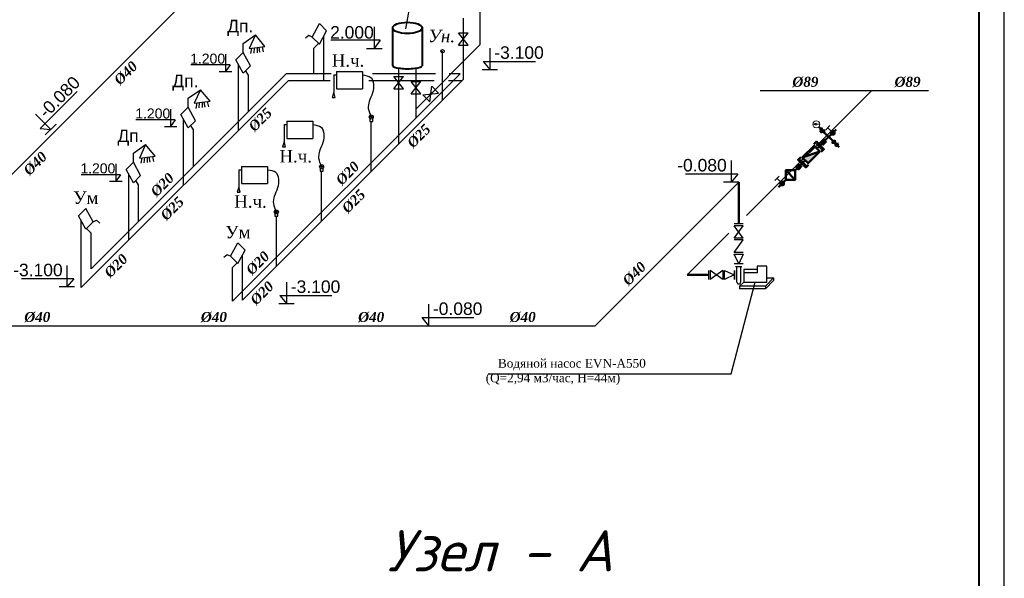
# Model space of a CAD drawing. Header units: inches. Extents: x 8001 to 766003, y -84601 to 563258.
# Tile 141 of 188: x 491797 to 511479, y 185651 to 196820. Entities that reach past the tile are written whole.
import ezdxf

# ---------------------------------------------------------------- set-up
doc = ezdxf.new("R2010")
doc.units = ezdxf.units.IN
doc.header["$MEASUREMENT"] = 0
for name, color, linetype, lineweight in [('_В1_Т3_Т4', 150, 'Continuous', 50), ('В1', 160, 'Continuous', 25), ('Т3', 10, 'Continuous', 25)]:
    doc.layers.add(name, color=color, linetype=linetype, lineweight=lineweight)
doc.layers.add('GSI_MECH_BK_LEJANT', color=7, linetype='Continuous')
doc.layers.add('PDF_tablitsa', color=7, linetype='Continuous')
doc.layers.add('PDF2_0', color=7, linetype='Continuous', true_color=0x8a00b8)
doc.styles.get("Standard").update_dxf_attribs({"font": 'arial.ttf'})
doc.styles.add('Констр', font='isocpeui.ttf')

# ---------------------------------------------------------------- blocks, each defined once
blk = doc.blocks.new('wetgweyweyw')
at = {"layer": '_В1_Т3_Т4', "true_color": 0x293189}
h = blk.add_hatch(color=177, dxfattribs=at)
h.dxf.hatch_style = 1
h.paths.add_polyline_path([(93259, -1005956), (93729, -1005485), (93029, -1005726)])
at = {"color": 0, "linetype": 'ByBlock', "lineweight": -2}
for p, q in [((94131, -1004452), (93957, -1004626)), ((94245, -1004740), (94044, -1004539)), ((92107, -1006476), (91933, -1006650)), ((92221, -1006764), (92020, -1006563))]:
    blk.add_line(p, q, dxfattribs=at)
at = {"color": 0, "linetype": 'ByBlock', "lineweight": -2, "const_width": 118}
for points in [[(94287, -1004698, -1), (94203, -1004782, -1)], [(92263, -1006722, -1), (92179, -1006806, -1)]]:
    blk.add_lwpolyline(points, format="xyb", close=True, dxfattribs=at)
at = {"layer": '_В1_Т3_Т4', "color": 4, "lineweight": 5}
for p, q in [((93447, -1004398), (93599, -1004357)), ((93726, -1004398), (93447, -1004398)), ((93447, -1004398), (93599, -1004438))]:
    blk.add_line(p, q, dxfattribs=at)
at = {"layer": '_В1_Т3_Т4', "color": 177, "true_color": 0x293189}
for p, q in [((93685, -1004496), (93770, -1004581)), ((93813, -1004538), (93727, -1004625)), ((93840, -1004738), (93813, -1004538)), ((93727, -1004625), (93927, -1004651)), ((93827, -1004638), (93727, -1004651)), ((93727, -1004651), (93813, -1004738)), ((93813, -1004738), (93827, -1004638)), ((93927, -1004651), (93840, -1004738)), ((93883, -1004694), (94273, -1005084)), ((93973, -1005012), (94087, -1004898)), ((93743, -1005242), (93973, -1005012)), ((94330, -1005027), (94216, -1005141)), ((94216, -1005141), (94479, -1005177)), ((94365, -1005291), (94330, -1005027)), ((94479, -1005177), (94365, -1005291)), ((94422, -1005234), (94505, -1005317)), ((93015, -1005970), (92786, -1006199)), ((92748, -1006237), (92786, -1006199))]:
    blk.add_line(p, q, dxfattribs=at)
at = {"layer": '_В1_Т3_Т4'}
for p, q in [((94087, -1004898), (94380, -1004605)), ((92073, -1006912), (92369, -1006616))]:
    blk.add_line(p, q, dxfattribs=at)
at = {"layer": '_В1_Т3_Т4', "color": 177, "true_color": 0x293189}
blk.add_lwpolyline([(93029, -1005726), (93500, -1005256), (93729, -1005485), (93259, -1005956)], close=True, dxfattribs=at)
for points in [[(93484, -1005197), (93591, -1005089), (93896, -1005394), (93788, -1005501)], [(93593, -1005171), (93812, -1005391), (93703, -1005282), (93615, -1005370)], [(93749, -1005147), (93883, -1005012), (93973, -1005102), (93838, -1005236)], [(92970, -1005711), (92863, -1005818), (93167, -1006122), (93274, -1006015)], [(93729, -1005485), (93029, -1005726), (93259, -1005956), (93729, -1005485)], [(92920, -1005975), (92786, -1006110), (92875, -1006199), (93009, -1006065)], [(92944, -1005819), (93164, -1006039), (93055, -1005930), (93144, -1005841)], [(92369, -1006616), (92748, -1006616), (92748, -1006237), (92369, -1006237), (92369, -1006616), (92748, -1006616), (92369, -1006237)]]:
    blk.add_lwpolyline(points, dxfattribs=at)
at = {"layer": '_В1_Т3_Т4', "color": 4, "lineweight": 5}
blk.add_circle((93586, -1004398), 139, dxfattribs=at)

msp = doc.modelspace()

# ---------------------------------------------------------------- linework, layer by layer
at = {"color": 5}
for p, q in [((500826.194, 202912.326), (488616.117, 190702.249)), ((500666.173, 195630.589), (500666.173, 196850.827)), ((497879.685, 195597.382), (497879.642, 196499.088)), ((500569.473, 196556.874), (500762.871, 196556.874)), ((500569.473, 196309.677), (500762.871, 196309.677)), ((500250.651, 195215.066), (500250.651, 196189.325)), ((496170.779, 194605.238), (496170.779, 195923.484)), ((499373.16, 194337.576), (499373.154, 195851.407)), ((498128.791, 195784.457), (498128.791, 195439.58)), ((498128.791, 195784.457), (498651.409, 195784.457)), ((498651.409, 195784.457), (498651.409, 195439.58)), ((499276.455, 195686.417), (499469.853, 195686.417)), ((493027.797, 191462.705), (497162.473, 195597.381)), ((500666.173, 195630.589), (496249.714, 191214.13)), ((498004.238, 195597.383), (497162.473, 195597.381)), ((500081.463, 195597.385), (498778.672, 195597.384)), ((500632.974, 195597.39), (500367.117, 195597.389)), ((498128.791, 195439.58), (498651.409, 195439.58)), ((499276.455, 195439.219), (499469.853, 195439.219)), ((506325.098, 192903.149), (508821.717, 195399.768)), ((495073.443, 193508.351), (495073.443, 194826.597)), ((497135.773, 194791.439), (497135.773, 194446.562)), ((497135.773, 194791.439), (497658.391, 194791.439)), ((497658.391, 194791.439), (497658.391, 194446.562)), ((498825.955, 193790.37), (498825.955, 194786.501)), ((497135.773, 194446.562), (497658.391, 194446.562)), ((496231.251, 193886.917), (496231.251, 193542.039)), ((496231.251, 193886.917), (496753.868, 193886.917)), ((496753.868, 193886.917), (496753.868, 193542.039)), ((493976.108, 192411.016), (493976.108, 193729.709)), ((497832.937, 192797.352), (497832.937, 193793.483)), ((496231.251, 193542.039), (496753.868, 193542.039)), ((503301.231, 190702.249), (506170.123, 193571.142)), ((496928.415, 191892.83), (496928.415, 192888.961)), ((493027.797, 191462.705), (493027.861, 192803.364)), ((505138.145, 191716.195), (505974.338, 192552.389)), ((496249.714, 191214.13), (496249.671, 192115.835)), ((486378.357, 190702.249), (503301.231, 190702.249))]:
    msp.add_line(p, q, dxfattribs=at)
at = {"ltscale": 10}
for p, q in [((499514.573, 196636.696), (499747.085, 197905.343)), ((497642.299, 196473.592), (497786.994, 196741.226)), ((497931.838, 196595.471), (497787.068, 196741.202)), ((496263.426, 196345.102), (496508.779, 196517.734)), ((496508.779, 196517.734), (496384.077, 196244.88)), ((496699.792, 196286.403), (496508.779, 196517.734)), ((497574.413, 196504.641), (497507.567, 196450.673)), ((497642.299, 196473.592), (497574.413, 196504.641)), ((497787.068, 196327.861), (497642.299, 196473.592)), ((497787.068, 196327.861), (497931.782, 196595.527)), ((496263.426, 196165.622), (496263.426, 196345.102)), ((496384.077, 196244.88), (496699.792, 196286.403)), ((496118.583, 196019.867), (496263.352, 196165.598)), ((496408.122, 195897.988), (496263.426, 196165.622)), ((496263.352, 195752.257), (496118.639, 196019.924)), ((496263.352, 195752.257), (496408.122, 195897.988)), ((501044.31, 195823.686), (501350.482, 195823.686)), ((495166.091, 195248.215), (495411.444, 195420.847)), ((495411.444, 195420.847), (495286.742, 195147.993)), ((495602.456, 195189.516), (495411.444, 195420.847)), ((495021.247, 194922.98), (495166.017, 195068.711)), ((495166.091, 195068.735), (495166.091, 195248.215)), ((495310.787, 194801.101), (495166.091, 195068.735)), ((495286.742, 195147.993), (495602.456, 195189.516)), ((495166.017, 194655.37), (495021.303, 194923.036)), ((492309.523, 194516.736), (492526.02, 194733.233)), ((495166.017, 194655.37), (495310.787, 194801.101)), ((494068.755, 194151.327), (494314.108, 194323.96)), ((494314.108, 194323.96), (494189.406, 194051.105)), ((494505.121, 194092.628), (494314.108, 194323.96)), ((494068.755, 193971.847), (494068.755, 194151.327)), ((494189.406, 194051.105), (494505.121, 194092.628)), ((493923.912, 193826.092), (494068.681, 193971.824)), ((494213.451, 193704.214), (494068.755, 193971.847)), ((494068.681, 193558.483), (493923.968, 193826.149)), ((494068.681, 193558.483), (494213.451, 193704.214)), ((506170.123, 193571.142), (505863.951, 193571.142)), ((492975.665, 192899.747), (493120.435, 193045.478)), ((493120.435, 192632.137), (492975.721, 192899.803)), ((493265.204, 192777.868), (493120.509, 193045.502)), ((493120.435, 192632.137), (493265.204, 192777.868)), ((493265.204, 192777.868), (493333.09, 192808.918)), ((493333.09, 192808.918), (493399.936, 192754.949)), ((496012.328, 192090.34), (496157.024, 192357.973)), ((496301.867, 192212.218), (496157.098, 192357.949)), ((495944.442, 192121.389), (495877.597, 192067.42)), ((496012.328, 192090.34), (495944.442, 192121.389)), ((496157.098, 191944.608), (496301.811, 192212.275)), ((496157.098, 191944.608), (496012.328, 192090.34)), ((492895.407, 191476.406), (492589.235, 191476.436)), ((496976.741, 191143.109), (497282.913, 191143.109)), ((499817.856, 190702.249), (500124.028, 190702.249))]:
    msp.add_line(p, q, dxfattribs=at)
at = {"ltscale": 25}
for p, q in [((498885.88, 196676.849), (498885.88, 196246.563)), ((499000.77, 196408.792), (498019.937, 196408.792)), ((499000.77, 196408.792), (498885.88, 196246.563)), ((501197.396, 196253.972), (501197.396, 195823.686)), ((495912.014, 196128.937), (495912.014, 195784.708)), ((496003.926, 195914.491), (495219.259, 195914.491)), ((496003.926, 195914.491), (495912.014, 195784.708)), ((501062.333, 195987.194), (501197.396, 195823.686)), ((492113.513, 194929.242), (492417.771, 194624.984)), ((494814.678, 195032.05), (494814.678, 194687.821)), ((494906.591, 194817.604), (494121.924, 194817.604)), ((494906.591, 194817.604), (494814.678, 194687.821)), ((492206.65, 194645.098), (492417.771, 194624.984)), ((493717.343, 193935.162), (493717.343, 193590.934)), ((506017.037, 194001.428), (506017.037, 193571.142)), ((493809.255, 193720.716), (493024.588, 193720.716)), ((493809.255, 193720.716), (493717.343, 193590.934)), ((506152.1, 193734.65), (506017.037, 193571.142)), ((492742.362, 191906.707), (492742.321, 191476.421)), ((492877.399, 191639.916), (492742.321, 191476.421)), ((497129.827, 191573.395), (497129.827, 191143.109)), ((496994.764, 191306.617), (497129.827, 191143.109)), ((499970.942, 191132.535), (499970.942, 190702.249)), ((499835.88, 190865.757), (499970.942, 190702.249))]:
    msp.add_line(p, q, dxfattribs=at)
at = {"linetype": 'ByBlock', "lineweight": -2}
for p, q in [((498729.571, 196246.563), (499042.189, 196246.563)), ((495786.966, 195784.708), (496037.061, 195784.708)), ((494689.631, 194687.821), (494939.726, 194687.821)), ((493592.295, 193590.934), (493842.39, 193590.934))]:
    msp.add_line(p, q, dxfattribs=at)
for p, q in [((501062.333, 195987.194), (502105.009, 195987.194)), ((498075.998, 195717.244), (498075.998, 195363.611)), ((492206.65, 194645.098), (492943.933, 195382.381)), ((497082.98, 194724.226), (497082.98, 194370.593)), ((496178.457, 193819.703), (496178.457, 193466.071)), ((506152.1, 193734.65), (505109.424, 193734.65)), ((492877.399, 191639.916), (491834.724, 191640.016)), ((506016.745, 189737.815), (506500.053, 191575.033)), ((496994.764, 191306.617), (498037.44, 191306.617)), ((499835.88, 190865.757), (500878.555, 190865.757)), ((501160.878, 189737.815), (506016.745, 189737.815))]:
    msp.add_line(p, q)
at = {"color": 0}
for p, q in [((498075.998, 195717.244), (498128.791, 195717.244)), ((497082.98, 194724.226), (497135.773, 194724.226)), ((496178.457, 193819.703), (496231.251, 193819.703))]:
    msp.add_line(p, q, dxfattribs=at)
at = {"color": 6}
msp.add_line((509964, 195399.768), (506598, 195399.768), dxfattribs=at)
at = {"color": 5, "lineweight": 50, "ltscale": 100}
for p, q in [((506170.123, 193571.142), (506170.123, 192736.612)), ((505564.293, 191716.195), (505138.145, 191716.195))]:
    msp.add_line(p, q, dxfattribs=at)
at = {"lineweight": 30}
for p, q in [((506261.386, 192736.612), (506078.86, 192736.612)), ((506261.386, 192701.671), (506078.86, 192701.671)), ((506261.386, 192451.185), (506078.86, 192701.671)), ((506078.86, 192451.185), (506261.386, 192701.671)), ((506261.386, 192451.185), (506078.86, 192451.185)), ((506261.386, 192451.185), (506078.86, 192451.185)), ((506261.386, 192416.245), (506078.86, 192416.245)), ((506078.86, 192165.759), (506261.386, 192416.245)), ((506261.386, 192165.759), (506078.86, 192165.759)), ((506261.386, 191938.609), (506078.86, 191938.609)), ((505564.293, 191807.458), (505564.293, 191624.932)), ((505599.233, 191807.458), (505599.233, 191624.932)), ((505849.719, 191807.458), (505599.233, 191624.932)), ((505849.719, 191624.932), (505599.233, 191807.458)), ((505849.719, 191807.458), (505849.719, 191624.932)), ((506076.87, 191807.458), (506076.87, 191624.932)), ((506235.584, 191878.118), (506104.663, 191878.118)), ((506116.517, 191807.458), (506116.517, 191624.932)), ((506133.004, 191575.033), (506133.004, 191878.118)), ((506207.243, 191878.118), (506207.243, 191575.033)), ((506868.423, 191605.938, 90), (506706.073, 191442.115, 90)), ((506868.423, 191656.945), (506868.423, 191605.938)), ((506187.444, 191493.122), (506187.444, 191442.115)), ((506706.073, 191442.115, 90), (506187.444, 191442.115, 90)), ((506706.073, 191493.122), (506706.073, 191442.115))]:
    msp.add_line(p, q, dxfattribs=at)
at = {"lineweight": 30, "extrusion": (0, 0, -1)}
for p, q in [((506187.444, 191493.122), (506270.275, 191575.033)), ((506868.423, 191656.945), (506706.073, 191493.122)), ((506868.423, 191605.938), (506706.073, 191442.115)), ((506729.831, 191656.945), (506868.423, 191656.945)), ((506706.073, 191493.122), (506187.444, 191493.122)), ((506706.073, 191442.115), (506187.444, 191442.115))]:
    msp.add_line(p, q, dxfattribs=at)
at = {"lineweight": 30, "extrusion": (0, 1, 0)}
msp.add_line((506868.423, 191605.938), (506868.423, 191605.938, 90), dxfattribs=at)
at = {"linetype": 'ByBlock', "lineweight": 40}
for points in [[(499253.165, 195899.682), (499253.165, 196656.661)], [(499839.812, 196656.659), (499839.812, 195899.682)]]:
    msp.add_lwpolyline(points, dxfattribs=at)
at = {"color": 5}
for points in [[(500569.473, 196309.677), (500762.871, 196556.874)], [(500762.871, 196309.677), (500569.473, 196556.874)], [(499276.455, 195439.219), (499469.853, 195686.417)], [(499469.853, 195439.219), (499276.455, 195686.417)]]:
    msp.add_lwpolyline(points, dxfattribs=at)
for points in [[(498075.998, 195369.935), (498075.998, 195369.935), (498041.572, 195267.689), (498102.643, 195267.689)], [(497082.98, 194376.917), (497082.98, 194376.917), (497048.554, 194274.671), (497109.626, 194274.671)], [(496178.457, 193472.395), (496178.457, 193472.395), (496144.032, 193370.148), (496205.103, 193370.148)]]:
    msp.add_lwpolyline(points, close=True)
at = {"lineweight": 25}
for points in [[(498796.515, 194847.375), (498796.515, 194786.501), (498855.395, 194786.501), (498855.395, 194847.375)], [(497803.497, 193854.357), (497803.497, 193793.483), (497862.377, 193793.483), (497862.377, 193854.357)], [(496898.975, 192949.834), (496898.975, 192888.961), (496957.854, 192888.961), (496957.854, 192949.834)]]:
    msp.add_lwpolyline(points, dxfattribs=at)
at = {"lineweight": 30}
for points in [[(506261.386, 192130.819), (506170.123, 191938.609), (506078.86, 192130.819), (506261.386, 192130.819)], [(505884.66, 191807.458), (506076.87, 191716.195), (505884.66, 191624.932), (505884.66, 191807.458)], [(506729.831, 191575.033), (506729.831, 191893.074), (506537.92, 191893.074), (506537.92, 191761.818), (506270.275, 191761.818), (506270.275, 191575.033), (506729.831, 191575.033)], [(506537.92, 191827.446), (506270.275, 191827.446), (506270.275, 191761.818)]]:
    msp.add_lwpolyline(points, dxfattribs=at)
at = {"color": 5}
msp.add_circle((500250.651, 196189.325), 34.088, dxfattribs=at)
at = {"lineweight": 25}
for centre in [(498825.955, 194874.555), (497832.937, 193881.537), (496928.415, 192977.015)]:
    msp.add_circle(centre, 40.068, dxfattribs=at)
at = {"ltscale": 0.1}
for centre in [(498825.955, 194874.555), (497832.937, 193881.537), (496928.415, 192977.015)]:
    msp.add_circle(centre, 16.436, dxfattribs=at)
at = {"lineweight": 30}
msp.add_arc((506170.123, 191575.033), 37.12, 180, 0, dxfattribs=at)
at = {"linetype": 'ByBlock', "lineweight": 40}
msp.add_ellipse((499546.488, 196656.664), major_axis=(-293.323, 0), ratio=0.383923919, dxfattribs=at)
msp.add_ellipse((499546.488, 195899.682), major_axis=(-293.323, 0), ratio=0.204010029, start_param=0, end_param=3.141592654, dxfattribs=at)
at = {"ltscale": 0.1}
for points in [[(498825.955, 194874.555), (498772.785, 195040.837), (498789.782, 195190.84), (498857.788, 195363.487), (498817.485, 195659.653), (498651.409, 195708.44)], [(497832.937, 193881.537), (497779.767, 194047.819), (497796.764, 194197.822), (497864.77, 194370.469), (497824.467, 194666.635), (497658.391, 194715.422)], [(496928.415, 192977.015), (496875.244, 193143.297), (496892.242, 193293.3), (496960.248, 193465.947), (496919.945, 193762.113), (496753.868, 193810.899)]]:
    msp.add_spline(points, degree=3, dxfattribs=at)
at = {"layer": 'PDF2_0', "color": 0, "lineweight": 25}
msp.add_lwpolyline([(511479.376, 222245.911), (458584.157, 222245.911), (458584.157, 167250.147), (511479.376, 167250.147), (511479.376, 222245.911)], dxfattribs=at)
at = {"layer": 'PDF_tablitsa', "color": 0, "lineweight": 40}
msp.add_lwpolyline([(510979.83, 167748.786), (510979.83, 221746.818), (460582.342, 221746.818), (460582.342, 167748.786)], close=True, dxfattribs=at)
at = {"layer": 'В1', "lineweight": 30, "ltscale": 10}
for p, q in [((496433.65, 196251.4), (496413.928, 196143.323)), ((496541.935, 196265.641), (496541.935, 196160.159)), ((496643.196, 196278.959), (496665.981, 196176.473)), ((495336.315, 195154.513), (495316.593, 195046.436)), ((495444.599, 195168.754), (495444.599, 195063.271)), ((495545.86, 195182.072), (495568.645, 195079.586)), ((494347.263, 194071.867), (494347.263, 193966.384)), ((494448.524, 194085.185), (494471.31, 193982.699)), ((494238.979, 194057.625), (494219.257, 193949.549))]:
    msp.add_line(p, q, dxfattribs=at)
at = {"layer": 'Т3', "lineweight": 30, "ltscale": 10}
for p, q in [((496483.224, 196152.437), (496491.816, 196259.05)), ((496600.645, 196167.88), (496583.161, 196271.064)), ((497679.642, 196248.944), (497772.409, 196342.617)), ((497679.667, 195737.382), (497679.642, 196248.944)), ((499719.839, 194858.374), (499719.823, 195851.407)), ((493227.826, 191840.487), (497126.312, 195737.38)), ((496049.704, 191189.738), (500599.214, 195737.39)), ((496367.573, 195712.391), (496312.597, 195801.829)), ((496367.573, 194978.951), (496367.573, 195712.391)), ((498023.796, 195737.383), (497126.312, 195737.38)), ((500107.779, 195737.385), (498849.808, 195737.385)), ((500599.214, 195737.39), (500382.308, 195737.389)), ((499623.128, 195583.678), (499816.526, 195583.678)), ((499623.128, 195336.48), (499816.526, 195336.48)), ((495385.888, 195055.55), (495394.48, 195162.163)), ((495503.31, 195070.993), (495485.826, 195174.176)), ((495270.237, 194615.503), (495215.262, 194704.942)), ((495270.237, 193882.064), (495270.237, 194615.503)), ((494405.974, 193974.106), (494388.49, 194077.289)), ((494288.553, 193958.662), (494297.145, 194065.275)), ((494172.902, 193518.616), (494117.926, 193608.054)), ((494172.902, 192785.176), (494172.902, 193518.616)), ((493227.861, 192553.22), (493135.094, 192646.893)), ((493227.826, 191840.487), (493227.861, 192553.22)), ((496049.671, 191865.691), (496142.439, 191959.365)), ((496049.704, 191189.738), (496049.671, 191865.691))]:
    msp.add_line(p, q, dxfattribs=at)
at = {"layer": 'Т3', "color": 6, "lineweight": 30, "ltscale": 10}
for p, q in [((500032.359, 195490.043), (500169.086, 195353.264)), ((499857.53, 195315.281), (499994.258, 195178.501))]:
    msp.add_line(p, q, dxfattribs=at)
for points in [[(497393.004, 221015.041), (497393.004, 219074.383), (500996.227, 219074.383), (500996.227, 196316.789), (499719.836, 195040.919)], [(499994.258, 195178.501), (500032.359, 195490.043)], [(499857.53, 195315.281), (500169.086, 195353.264)]]:
    msp.add_lwpolyline(points, dxfattribs=at)
at = {"layer": 'Т3', "lineweight": 30, "ltscale": 10}
for points in [[(499623.128, 195336.48), (499816.526, 195583.678)], [(499816.526, 195336.48), (499623.128, 195583.678)]]:
    msp.add_lwpolyline(points, dxfattribs=at)

# ---------------------------------------------------------------- block references
at = {"color": 5, "lineweight": 30, "xscale": 0.5000000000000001, "yscale": 0.5000000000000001, "zscale": 0.5000000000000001}
msp.add_blockref('wetgweyweyw', (460926.873, 696927.506), dxfattribs=at)

# ---------------------------------------------------------------- texts
at = {"ltscale": 25}
for s, insert, char_height, width, attachment_point in [('Дп.', (496206.284, 196656.606), 250, 314.86482, 5), ('2{\\fTimes New Roman|b0|i0|c238|p18;.}000', (498439.558, 196564.966), 250, 839.24168, 5), ('{\\fTimes New Roman|b0|i1|c204|p18;Ун.}', (500498.519, 196618.212), 250, 483.03353, 3), ('1{\\fTimes New Roman|b0|i0|c238|p18;.}200', (495554.956, 196039.43), 200, 671.39334, 5), ('Дп.', (495108.949, 195559.718), 250, 314.86482, 5), ('{\\fTimes New Roman|b1|i1|c204|p18;%%C\\fTimes New Roman|b1|i1|c0|p18;89}', (507242.564, 195678), 200, 533.93615, 1), ('{\\fTimes New Roman|b1|i1|c204|p18;%%C\\fTimes New Roman|b1|i1|c0|p18;89}', (509284.564, 195678), 200, 533.93615, 1), ('1{\\fTimes New Roman|b0|i0|c238|p18;.}200', (494457.62, 194942.543), 200, 671.39334, 5), ('Дп.', (494011.613, 194462.831), 250, 314.86482, 5), ('1{\\fTimes New Roman|b0|i0|c238|p18;.}200', (493360.285, 193845.655), 200, 671.39334, 5), ('{\\fTimes New Roman|b0|i0|c204|p18;Ум}', (493119.115, 193259.156), 250, 489.34211, 5), ('{\\fTimes New Roman|b0|i0|c204|p18;Ум}', (496158.417, 192571.628), 250, 489.34211, 5), ('{\\fTimes New Roman|b1|i1|c204|p18;%%C40}', (491888.435, 190976.074), 200, 533.93615, 1), ('{\\fTimes New Roman|b1|i1|c204|p18;%%C40}', (495419.082, 190976.074), 200, 533.93615, 1), ('{\\fTimes New Roman|b1|i1|c204|p18;%%C40}', (498562.657, 190976.074), 200, 533.93615, 1), ('{\\fTimes New Roman|b1|i1|c204|p18;%%C40}', (501591.299, 190976.074), 200, 533.93615, 1)]:
    msp.add_mtext(s, dxfattribs=dict(at, insert=insert, char_height=char_height, width=width, attachment_point=attachment_point))
for s, insert, char_height, width, attachment_point, rotation in [('-3.100', (501778.564, 196161.573), 250, 829.57668, 5, 0.0000008), ('{\\fTimes New Roman|b1|i1|c204|p18;%%C40}', (493659.994, 195641.327), 200, 554.34177, 1, 45), ('-0.080', (492589.797, 195274.854), 250, 829.57668, 5, 45.0000008), ('{\\fTimes New Roman|b1|i1|c204|p18;%%C25}', (496350.708, 194709.719), 200, 554.34177, 1, 45), ('{\\fTimes New Roman|b1|i1|c204|p18;%%C25}', (499520.406, 194382.614), 200, 554.34177, 1, 45), ('{\\fTimes New Roman|b1|i1|c204|p18;%%C40}', (491851.248, 193832.581), 200, 554.34177, 1, 45), ('-0.080', (505435.869, 193909.029), 250, 829.57668, 5, 359.9999992), ('{\\fTimes New Roman|b1|i1|c204|p18;%%C2\\fTimes New Roman|b1|i1|c0|p18;0}', (498094.992, 193637.764), 200, 554.34177, 1, 45), ('{\\fTimes New Roman|b1|i1|c204|p18;%%C2\\fTimes New Roman|b1|i1|c0|p18;0}', (494391.621, 193407.379), 200, 554.34177, 1, 45), ('{\\fTimes New Roman|b1|i1|c204|p18;%%C25}', (494589.676, 192932.653), 200, 554.34177, 1, 45), ('{\\fTimes New Roman|b1|i1|c204|p18;%%C25}', (498215.778, 193077.987), 200, 554.34177, 1, 45), ('{\\fTimes New Roman|b1|i1|c204|p18;%%C2\\fTimes New Roman|b1|i1|c0|p18;0}', (493465.437, 191787.421), 200, 554.34177, 1, 45), ('{\\fTimes New Roman|b1|i1|c204|p18;%%C2\\fTimes New Roman|b1|i1|c0|p18;0}', (496298.747, 191842.252), 200, 554.34177, 1, 45), ('-3.100', (492161.185, 191814.364), 250, 829.57668, 5, 359.9945028), ('{\\fTimes New Roman|b1|i1|c204|p18;%%C40}', (503826.835, 191630.653), 200, 554.34177, 1, 45), ('{\\fTimes New Roman|b1|i1|c204|p18;%%C20}', (496384.169, 191241.137), 200, 554.34177, 1, 45), ('-3.100', (497710.995, 191480.996), 250, 829.57668, 5, 0.0000008), ('-0.080', (500552.11, 191040.136), 250, 829.57668, 5, 0.0000008)]:
    msp.add_mtext(s, dxfattribs=dict(at, insert=insert, char_height=char_height, width=width, attachment_point=attachment_point, rotation=rotation))
at = {"lineweight": 30, "char_height": 250, "width": 493.294, "attachment_point": 9}
for insert in [(498685.623, 195874.352), (497639.815, 193959.555), (496735.293, 193055.033)]:
    msp.add_mtext('{\\fTimes New Roman|b0|i0|c204|p18;Н.ч\\fTimes New Roman|b0|i0|c238|p18;.}', dxfattribs=dict(at, insert=insert))
at = {"insert": (501113, 190038.194), "char_height": 210, "width": 9269.42292, "attachment_point": 1}
msp.add_mtext('   {\\fTimes New Roman|b0|i0|c204|p18;\\H0.83333x;\\C0;Водяной насос EVN-A550\\fTimes New Roman|b0|i0|c0|p18; \\fTimes New Roman|b0|i0|c204|p18;\\P\\fTimes New Roman|b0|i0|c0|p18;(Q=2\\fTimes New Roman|b0|i0|c204|p18;,\\fTimes New Roman|b0|i0|c0|p18;94 \\fTimes New Roman|b0|i0|c204|p18;м\\fTimes New Roman|b0|i0|c0|p18;3/\\fTimes New Roman|b0|i0|c204|p18;час\\fTimes New Roman|b0|i0|c0|p18;, \\fTimes New Roman|b0|i0|c204|p18;Н\\fTimes New Roman|b0|i0|c0|p18;=44\\fTimes New Roman|b0|i0|c204|p18;м)}', dxfattribs=at)
at = {"layer": 'GSI_MECH_BK_LEJANT', "lineweight": 25, "insert": (501402.695, 186200.03), "char_height": 825, "width": 21888.39096, "attachment_point": 5, "style": 'Констр'}
msp.add_mtext('Узел - А', dxfattribs=at)

doc.saveas('drawing.dxf')
